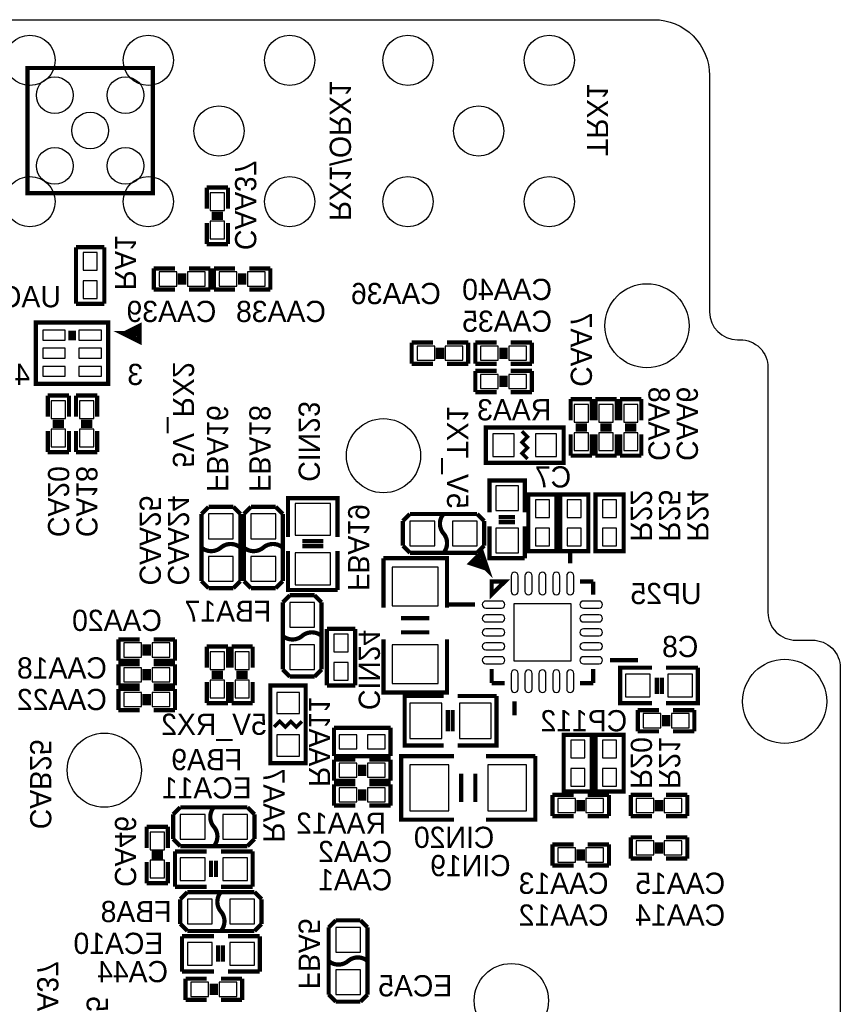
# Model space of a CAD drawing. Extents: x -70 to 514, y -134 to 276.
# Tile 9 of 18: x 40 to 69, y 47 to 83. Entities that reach past the tile are written whole.
import ezdxf
from ezdxf.enums import TextEntityAlignment as Align

# ---------------------------------------------------------------- set-up
doc = ezdxf.new("R2010")
doc.units = 0
for name, color, linetype in [('BOARD_GEOMETRY_OUTLINE', 3, 'CONTINUOUS'), ('BOARD_GEOMETRY_SILKSCREEN_B', 1, 'CONTINUOUS'), ('PACKAGE_GEOMETRY_SILKSCREEN_B', 4, 'CONTINUOUS'), ('PIN_B', 5, 'CONTINUOUS'), ('REF_DES_SILKSCREEN_B', 6, 'CONTINUOUS')]:
    doc.layers.add(name, color=color, linetype=linetype)

msp = doc.modelspace()

# ---------------------------------------------------------------- linework, layer by layer
at = {"layer": 'BOARD_GEOMETRY_OUTLINE'}
for points in [[(3.299968, 74.295), (3.299968, 80.598772, -0.414214), (5.299964, 82.598768), (62.29985, 82.598768, -0.414214), (64.299846, 80.598772), (64.299846, 72.098662)], [(64.299846, 72.098662, 0.414195), (65.299844, 71.098664)], [(65.299844, 71.098664), (65.39992, 71.098664, -0.414214), (66.399918, 70.098666), (66.399918, 61.298836)], [(66.399918, 61.298836, 0.414242), (67.399916, 60.298838)], [(67.399916, 60.298838), (67.999864, 60.298838, -0.414214), (68.999862, 59.29884), (68.999862, 6.098794)]]:
    msp.add_lwpolyline(points, format="xyb", dxfattribs=at)
at = {"layer": 'PACKAGE_GEOMETRY_SILKSCREEN_B'}
for points, const_width in [([(44.286932, 76.363068), (39.787068, 76.363068), (39.787068, 80.862932), (44.286932, 80.862932), (44.286932, 76.363068)], 0.1524), ([(46.228, 76.566776), (46.228, 75.804776)], 0.1524), ([(46.99, 76.566776), (46.228, 76.566776)], 0.1524), ([(46.99, 75.804776), (46.99, 76.566776)], 0.1524), ([(46.4058, 75.626976), (46.8122, 75.626976)], 0.1524), ([(46.4058, 75.474576), (46.8122, 75.474576)], 0.1524), ([(46.228, 75.296776), (46.228, 74.534776)], 0.1524), ([(46.99, 74.534776), (46.99, 75.296776)], 0.1524), ([(41.529, 74.422), (42.545, 74.422)], 0.1524), ([(41.529, 72.39), (41.529, 74.422)], 0.1524), ([(42.545, 74.422), (42.545, 72.39)], 0.1524), ([(46.228, 74.534776), (46.99, 74.534776)], 0.1524), ([(44.323, 73.66), (44.323, 72.898)], 0.1524), ([(45.085, 73.66), (44.323, 73.66)], 0.1524), ([(46.355, 73.66), (45.593, 73.66)], 0.1524), ([(46.355, 72.898), (46.355, 73.66)], 0.1524), ([(46.482, 73.66), (46.482, 72.898)], 0.1524), ([(47.244, 73.66), (46.482, 73.66)], 0.1524), ([(48.514, 73.66), (47.752, 73.66)], 0.1524), ([(48.514, 72.898), (48.514, 73.66)], 0.1524), ([(45.2628, 73.0758), (45.2628, 73.4822)], 0.1524), ([(45.4152, 73.0758), (45.4152, 73.4822)], 0.1524), ([(47.4218, 73.4822), (47.4218, 73.0758)], 0.1524), ([(47.5742, 73.4822), (47.5742, 73.0758)], 0.1524), ([(44.323, 72.898), (45.085, 72.898)], 0.1524), ([(45.593, 72.898), (46.355, 72.898)], 0.1524), ([(46.482, 72.898), (47.244, 72.898)], 0.1524), ([(47.752, 72.898), (48.514, 72.898)], 0.1524), ([(42.545, 72.39), (41.529, 72.39)], 0.1524), ([(40.087042, 71.712074), (40.087042, 69.511926), (42.686986, 69.511926), (42.686986, 71.712074), (40.087042, 71.712074)], 0.1524), ([(43.286934, 71.312024), (43.78706, 71.56196), (43.78706, 71.062088), (43.286934, 71.312024), (43.686984, 71.312024)], 0.199898), ([(41.32707, 71.351902), (41.32707, 71.152004), (41.446958, 71.152004), (41.446958, 71.351902), (41.32707, 71.351902)], 0.1524), ([(53.594, 70.993), (53.594, 70.231)], 0.1524), ([(54.356, 70.993), (53.594, 70.993)], 0.1524), ([(54.5338, 70.4088), (54.5338, 70.8152)], 0.1524), ([(54.6862, 70.4088), (54.6862, 70.8152)], 0.1524), ([(55.626, 70.993), (54.864, 70.993)], 0.1524), ([(55.626, 70.231), (55.626, 70.993)], 0.1524), ([(55.88, 70.993), (55.88, 70.231)], 0.1524), ([(56.642, 70.993), (55.88, 70.993)], 0.1524), ([(56.8198, 70.8152), (56.8198, 70.4088)], 0.1524), ([(56.9722, 70.8152), (56.9722, 70.4088)], 0.1524), ([(57.912, 70.993), (57.15, 70.993)], 0.1524), ([(57.912, 70.231), (57.912, 70.993)], 0.1524), ([(53.594, 70.231), (54.356, 70.231)], 0.1524), ([(54.864, 70.231), (55.626, 70.231)], 0.1524), ([(55.88, 70.231), (56.642, 70.231)], 0.1524), ([(57.15, 70.231), (57.912, 70.231)], 0.1524), ([(55.88, 69.977), (55.88, 69.215)], 0.1524), ([(56.642, 69.977), (55.88, 69.977)], 0.1524), ([(56.8198, 69.7992), (56.8198, 69.3928)], 0.1524), ([(56.9722, 69.7992), (56.9722, 69.3928)], 0.1524), ([(57.912, 69.977), (57.15, 69.977)], 0.1524), ([(57.912, 69.215), (57.912, 69.977)], 0.1524), ([(40.513, 69.088), (40.513, 68.326)], 0.1524), ([(41.275, 69.088), (40.513, 69.088)], 0.1524), ([(41.275, 68.326), (41.275, 69.088)], 0.1524), ([(41.529, 69.088), (41.529, 68.326)], 0.1524), ([(42.291, 69.088), (41.529, 69.088)], 0.1524), ([(42.291, 68.326), (42.291, 69.088)], 0.1524), ([(55.88, 69.215), (56.642, 69.215)], 0.1524), ([(57.15, 69.215), (57.912, 69.215)], 0.1524), ([(59.309, 68.961), (59.309, 68.199)], 0.1524), ([(60.071, 68.961), (59.309, 68.961)], 0.1524), ([(60.071, 68.199), (60.071, 68.961)], 0.1524), ([(60.96, 68.961), (60.198, 68.961)], 0.1524), ([(60.198, 68.961), (60.198, 68.199)], 0.1524), ([(60.96, 68.199), (60.96, 68.961)], 0.1524), ([(61.849, 68.961), (61.087, 68.961)], 0.1524), ([(61.087, 68.961), (61.087, 68.199)], 0.1524), ([(61.849, 68.199), (61.849, 68.961)], 0.1524), ([(40.6908, 68.1482), (41.0972, 68.1482)], 0.1524), ([(40.6908, 67.9958), (41.0972, 67.9958)], 0.1524), ([(41.7068, 68.1482), (42.1132, 68.1482)], 0.1524), ([(41.7068, 67.9958), (42.1132, 67.9958)], 0.1524), ([(56.261, 66.675), (59.055, 66.675), (59.055, 67.945), (56.261, 67.945), (56.261, 66.675)], 0.1524), ([(59.8932, 68.0212), (59.4868, 68.0212)], 0.1524), ([(59.8932, 67.8688), (59.4868, 67.8688)], 0.1524), ([(60.7822, 68.0212), (60.3758, 68.0212)], 0.1524), ([(60.7822, 67.8688), (60.3758, 67.8688)], 0.1524), ([(61.6712, 68.0212), (61.2648, 68.0212)], 0.1524), ([(61.6712, 67.8688), (61.2648, 67.8688)], 0.1524), ([(40.513, 67.818), (40.513, 67.056)], 0.1524), ([(41.275, 67.056), (41.275, 67.818)], 0.1524), ([(41.529, 67.818), (41.529, 67.056)], 0.1524), ([(42.291, 67.056), (42.291, 67.818)], 0.1524), ([(57.557924, 67.810126), (57.758076, 67.609974), (57.557924, 67.410076), (57.758076, 67.209924), (57.557924, 67.010026), (57.758076, 66.809874)], 0.127), ([(59.309, 67.691), (59.309, 66.929)], 0.1524), ([(60.071, 66.929), (60.071, 67.691)], 0.1524), ([(60.198, 67.691), (60.198, 66.929)], 0.1524), ([(60.96, 66.929), (60.96, 67.691)], 0.1524), ([(61.087, 67.691), (61.087, 66.929)], 0.1524), ([(61.849, 66.929), (61.849, 67.691)], 0.1524), ([(40.513, 67.056), (41.275, 67.056)], 0.1524), ([(41.529, 67.056), (42.291, 67.056)], 0.1524), ([(59.309, 66.929), (60.071, 66.929)], 0.1524), ([(60.198, 66.929), (60.96, 66.929)], 0.1524), ([(61.087, 66.929), (61.849, 66.929)], 0.1524), ([(57.658, 64.897), (57.658, 66.04), (56.388, 66.04), (56.388, 64.897)], 0.1524), ([(50.927, 64.008), (50.927, 65.405), (49.149, 65.405), (49.149, 64.008)], 0.1524), ([(58.801, 63.5), (58.801, 65.532), (57.785, 65.532), (57.785, 63.5), (58.801, 63.5)], 0.1524), ([(59.944, 63.5), (59.944, 65.532), (58.928, 65.532), (58.928, 63.5), (59.944, 63.5)], 0.1524), ([(61.214, 63.5), (61.214, 65.532), (60.198, 65.532), (60.198, 63.5), (61.214, 63.5)], 0.1524), ([(46.0375, 64.8335), (46.2915, 65.0875)], 0.1524), ([(46.2915, 65.0875), (47.1805, 65.0875)], 0.1524), ([(47.1805, 65.0875), (47.4345, 64.8335)], 0.1524), ([(47.5615, 64.8335), (47.8155, 65.0875)], 0.1524), ([(47.8155, 65.0875), (48.7045, 65.0875)], 0.1524), ([(48.7045, 65.0875), (48.9585, 64.8335)], 0.1524), ([(46.0375, 62.4205), (46.0375, 64.8335)], 0.1524), ([(47.4345, 64.8335), (47.4345, 62.4205)], 0.1524), ([(47.5615, 62.4205), (47.5615, 64.8335)], 0.1524), ([(48.9585, 64.8335), (48.9585, 62.4205)], 0.1524), ([(53.2765, 64.5795), (53.5305, 64.8335)], 0.1524), ([(53.5305, 64.8335), (55.9435, 64.8335)], 0.1524), ([(55.9435, 64.8335), (56.1975, 64.5795)], 0.1524), ([(57.3024, 64.7192), (56.7182, 64.7192)], 0.1524), ([(53.2765, 63.6905), (53.2765, 64.5795)], 0.1524), ([(56.1975, 64.5795), (56.1975, 63.6905)], 0.1524), ([(56.388, 64.389), (56.388, 63.246), (57.658, 63.246)], 0.1524), ([(57.3024, 64.5414), (56.7182, 64.5414)], 0.1524), ([(57.658, 63.246), (57.658, 64.389)], 0.1524), ([(50.419, 63.8556), (49.657, 63.8556)], 0.1524), ([(50.419, 63.6778), (49.657, 63.6778)], 0.1524), ([(53.5305, 63.4365), (53.2765, 63.6905)], 0.1524), ([(56.1975, 63.6905), (55.9435, 63.4365)], 0.1524), ([(49.149, 63.5), (49.149, 62.103), (50.927, 62.103)], 0.1524), ([(50.927, 62.103), (50.927, 63.5)], 0.1524), ([(55.9435, 63.4365), (53.5305, 63.4365)], 0.1524), ([(56.282082, 62.893194), (55.751984, 63.069978), (56.105298, 63.423546), (56.282082, 62.893194), (55.99938, 63.17615)], 0.199898), ([(59.292998, 63.55842), (59.292998, 63.058548)], 0.1524), ([(52.578, 63.246), (52.578, 61.468)], 0.1524), ([(54.864, 61.468), (54.864, 63.246), (52.578, 63.246)], 0.1524), ([(46.2915, 62.1665), (46.0375, 62.4205)], 0.1524), ([(47.4345, 62.4205), (47.1805, 62.1665)], 0.1524), ([(47.8155, 62.1665), (47.5615, 62.4205)], 0.1524), ([(48.9585, 62.4205), (48.7045, 62.1665)], 0.1524), ([(56.46801, 62.40399), (56.46801, 61.938916), (56.939434, 62.40399), (56.46801, 62.40399)], 0.1524), ([(60.11799, 62.40399), (59.64428, 62.40399)], 0.1524), ([(60.11799, 62.40399), (60.11799, 61.938916)], 0.1524), ([(47.1805, 62.1665), (46.2915, 62.1665)], 0.1524), ([(48.7045, 62.1665), (47.8155, 62.1665)], 0.1524), ([(48.9585, 61.6585), (49.2125, 61.9125)], 0.1524), ([(49.2125, 61.9125), (50.1015, 61.9125)], 0.1524), ([(50.1015, 61.9125), (50.3555, 61.6585)], 0.1524), ([(48.9585, 59.2455), (48.9585, 61.6585)], 0.1524), ([(50.3555, 61.6585), (50.3555, 59.2455)], 0.1524), ([(54.863492, 61.578998), (55.86349, 61.578998)], 0.1524), ([(53.213, 61.087), (54.229, 61.087)], 0.1524), ([(50.546, 58.674), (50.546, 60.706)], 0.1524), ([(50.546, 60.706), (51.562, 60.706)], 0.1524), ([(51.562, 60.706), (51.562, 58.674)], 0.1524), ([(53.213, 60.579), (54.229, 60.579)], 0.1524), ([(43.053, 60.325), (43.053, 59.563)], 0.1524), ([(43.815, 60.325), (43.053, 60.325)], 0.1524), ([(43.9928, 60.1472), (43.9928, 59.7408)], 0.1524), ([(44.1452, 60.1472), (44.1452, 59.7408)], 0.1524), ([(45.085, 60.325), (44.323, 60.325)], 0.1524), ([(45.085, 59.563), (45.085, 60.325)], 0.1524), ([(52.578, 60.325), (52.578, 58.42), (54.864, 58.42), (54.864, 60.325)], 0.1524), ([(46.228, 60.071), (46.228, 59.309)], 0.1524), ([(46.99, 60.071), (46.228, 60.071)], 0.1524), ([(46.99, 59.309), (46.99, 60.071)], 0.1524), ([(47.879, 60.071), (47.117, 60.071)], 0.1524), ([(47.117, 60.071), (47.117, 59.309)], 0.1524), ([(47.879, 59.309), (47.879, 60.071)], 0.1524), ([(43.053, 59.563), (43.815, 59.563)], 0.1524), ([(43.815254, 59.436), (43.053, 59.436)], 0.1524), ([(43.053, 59.436), (43.053254, 58.674)], 0.1524), ([(44.323, 59.563), (45.085, 59.563)], 0.1524), ([(45.085, 59.436), (44.323254, 59.436)], 0.1524), ([(45.085254, 58.674), (45.085, 59.436)], 0.1524), ([(60.72251, 59.579002), (61.722508, 59.579002)], 0.1524), ([(43.993054, 59.2582), (43.9928, 58.8518)], 0.1524), ([(44.145454, 59.2582), (44.145454, 58.8518)], 0.1524), ([(46.4058, 59.1312), (46.8122, 59.1312)], 0.1524), ([(47.2948, 59.1312), (47.7012, 59.1312)], 0.1524), ([(49.2125, 58.9915), (48.9585, 59.2455)], 0.1524), ([(50.3555, 59.2455), (50.1015, 58.9915)], 0.1524), ([(56.46801, 58.75401), (56.46801, 59.259724)], 0.1524), ([(60.11799, 58.75401), (60.11799, 59.259724)], 0.1524), ([(62.23, 59.309), (61.087, 59.309), (61.087, 58.039), (62.23, 58.039)], 0.1524), ([(63.881, 59.309), (62.738, 59.309)], 0.1524), ([(62.738, 58.039), (63.881, 58.039), (63.881, 59.309)], 0.1524), ([(43.053254, 58.674), (43.815, 58.674)], 0.1524), ([(44.323254, 58.674), (45.085254, 58.674)], 0.1524), ([(46.228, 58.801), (46.228, 58.039)], 0.1524), ([(46.4058, 58.9788), (46.8122, 58.9788)], 0.1524), ([(46.99, 58.039), (46.99, 58.801)], 0.1524), ([(47.117, 58.801), (47.117, 58.039)], 0.1524), ([(47.2948, 58.9788), (47.7012, 58.9788)], 0.1524), ([(47.879, 58.039), (47.879, 58.801)], 0.1524), ([(48.514, 58.674), (48.514, 55.88), (49.784, 55.88), (49.784, 58.674), (48.514, 58.674)], 0.1524), ([(50.1015, 58.9915), (49.2125, 58.9915)], 0.1524), ([(51.562, 58.674), (50.546, 58.674)], 0.1524), ([(56.46801, 58.75401), (56.939434, 58.75401)], 0.1524), ([(60.11799, 58.75401), (59.64428, 58.75401)], 0.1524), ([(62.4078, 58.9534), (62.4078, 58.3692)], 0.1524), ([(62.5856, 58.9534), (62.5856, 58.3692)], 0.1524), ([(43.053254, 58.547), (43.053, 57.785)], 0.1524), ([(43.815, 58.547), (43.053254, 58.547)], 0.1524), ([(43.9928, 58.3692), (43.993054, 57.9628)], 0.1524), ([(44.1452, 58.3692), (44.145454, 57.9628)], 0.1524), ([(45.085254, 58.547), (44.323, 58.547)], 0.1524), ([(45.085, 57.785), (45.085254, 58.547)], 0.1524), ([(46.228, 58.039), (46.99, 58.039)], 0.1524), ([(47.117, 58.039), (47.879, 58.039)], 0.1524), ([(54.737, 58.293), (53.34, 58.293), (53.34, 56.515), (54.737, 56.515)], 0.1524), ([(56.642, 58.293), (55.245, 58.293)], 0.1524), ([(55.245, 56.515), (56.642, 56.515), (56.642, 58.293)], 0.1524), ([(57.293002, 58.099452), (57.293002, 57.59958)], 0.1524), ([(43.053, 57.785), (43.815254, 57.785)], 0.1524), ([(44.323254, 57.785), (45.085, 57.785)], 0.1524), ([(54.8894, 57.785), (54.8894, 57.023)], 0.1524), ([(55.0672, 57.785), (55.0672, 57.023)], 0.1524), ([(62.484, 57.785), (61.722, 57.785)], 0.1524), ([(61.722, 57.785), (61.722, 57.023)], 0.1524), ([(62.6618, 57.6072), (62.6618, 57.2008)], 0.1524), ([(62.8142, 57.6072), (62.8142, 57.2008)], 0.1524), ([(63.754, 57.785), (62.992, 57.785)], 0.1524), ([(63.754, 57.023), (63.754, 57.785)], 0.1524), ([(49.649126, 57.377076), (49.448974, 57.176924), (49.249076, 57.377076), (49.048924, 57.176924), (48.849026, 57.377076), (48.648874, 57.176924)], 0.127), ([(50.8, 57.15), (52.832, 57.15)], 0.1524), ([(50.8, 56.134), (50.8, 57.15)], 0.1524), ([(52.832, 57.15), (52.832, 56.134)], 0.1524), ([(61.722, 57.023), (62.484, 57.023)], 0.1524), ([(62.992, 57.023), (63.754, 57.023)], 0.1524), ([(59.055, 56.896), (59.055, 54.864), (60.071, 54.864), (60.071, 56.896), (59.055, 56.896)], 0.1524), ([(61.214, 54.864), (61.214, 56.896), (60.198, 56.896), (60.198, 54.864), (61.214, 54.864)], 0.1524), ([(52.832, 56.134), (50.8, 56.134)], 0.1524), ([(51.562, 56.007), (50.8, 56.007)], 0.1524), ([(50.8, 56.007), (50.8, 55.245)], 0.1524), ([(52.832, 56.007), (52.07, 56.007)], 0.1524), ([(52.832, 55.245), (52.832, 56.007)], 0.1524), ([(55.118, 56.134), (53.213, 56.134), (53.213, 53.848), (55.118, 53.848)], 0.1524), ([(58.039, 56.134), (56.261, 56.134)], 0.1524), ([(56.261, 53.848), (58.039, 53.848), (58.039, 56.134)], 0.1524), ([(51.7398, 55.8292), (51.7398, 55.4228)], 0.1524), ([(51.8922, 55.8292), (51.8922, 55.4228)], 0.1524), ([(55.372, 55.499), (55.372, 54.483)], 0.1524), ([(55.88, 55.499), (55.88, 54.483)], 0.1524), ([(50.8, 55.245), (51.562, 55.245)], 0.1524), ([(52.07, 55.245), (52.832, 55.245)], 0.1524), ([(51.562, 55.118), (50.8, 55.118)], 0.1524), ([(50.8, 55.118), (50.8, 54.356)], 0.1524), ([(51.7398, 54.9402), (51.7398, 54.5338)], 0.1524), ([(51.8922, 54.9402), (51.8922, 54.5338)], 0.1524), ([(52.832, 55.118), (52.07, 55.118)], 0.1524), ([(52.832, 54.356), (52.832, 55.118)], 0.1524), ([(59.414156, 54.737), (58.652156, 54.737)], 0.1524), ([(58.652156, 54.737), (58.652156, 53.975)], 0.1524), ([(59.591956, 54.1528), (59.591956, 54.5592)], 0.1524), ([(59.744356, 54.1528), (59.744356, 54.5592)], 0.1524), ([(60.684156, 54.737), (59.922156, 54.737)], 0.1524), ([(60.684156, 53.975), (60.684156, 54.737)], 0.1524), ([(61.468, 54.737), (61.468, 53.975)], 0.1524), ([(62.23, 54.737), (61.468, 54.737)], 0.1524), ([(62.4078, 54.5592), (62.4078, 54.1528)], 0.1524), ([(62.5602, 54.5592), (62.5602, 54.1528)], 0.1524), ([(63.5, 54.737), (62.738, 54.737)], 0.1524), ([(63.5, 53.975), (63.5, 54.737)], 0.1524), ([(45.0215, 54.0385), (45.2755, 54.2925)], 0.1524), ([(45.2755, 54.2925), (47.6885, 54.2925)], 0.1524), ([(47.6885, 54.2925), (47.9425, 54.0385)], 0.1524), ([(50.8, 54.356), (51.562, 54.356)], 0.1524), ([(52.07, 54.356), (52.832, 54.356)], 0.1524), ([(45.0215, 53.1495), (45.0215, 54.0385)], 0.1524), ([(47.9425, 54.0385), (47.9425, 53.1495)], 0.1524), ([(58.652156, 53.975), (59.414156, 53.975)], 0.1524), ([(59.922156, 53.975), (60.684156, 53.975)], 0.1524), ([(61.468, 53.975), (62.23, 53.975)], 0.1524), ([(62.738, 53.975), (63.5, 53.975)], 0.1524), ([(44.831, 53.594), (44.069, 53.594)], 0.1524), ([(44.069, 53.594), (44.069, 52.832)], 0.1524), ([(44.831, 52.832), (44.831, 53.594)], 0.1524), ([(45.2755, 52.8955), (45.0215, 53.1495)], 0.1524), ([(47.9425, 53.1495), (47.6885, 52.8955)], 0.1524), ([(62.23, 53.213), (61.468, 53.213)], 0.1524), ([(61.468, 53.213), (61.468, 52.451)], 0.1524), ([(62.4078, 53.0352), (62.4078, 52.6288)], 0.1524), ([(62.5602, 53.0352), (62.5602, 52.6288)], 0.1524), ([(63.5, 53.213), (62.738, 53.213)], 0.1524), ([(63.5, 52.451), (63.5, 53.213)], 0.1524), ([(44.6532, 52.6542), (44.2468, 52.6542)], 0.1524), ([(45.085, 52.705), (46.228, 52.705)], 0.1524), ([(45.085, 51.435), (45.085, 52.705)], 0.1524), ([(47.6885, 52.8955), (45.2755, 52.8955)], 0.1524), ([(47.879, 52.705), (46.736, 52.705)], 0.1524), ([(47.879, 51.435), (47.879, 52.705)], 0.1524), ([(59.414156, 52.959), (58.652156, 52.959)], 0.1524), ([(58.652156, 52.959), (58.652156, 52.197)], 0.1524), ([(59.591956, 52.3748), (59.591956, 52.7812)], 0.1524), ([(59.744356, 52.3748), (59.744356, 52.7812)], 0.1524), ([(60.684156, 52.959), (59.922156, 52.959)], 0.1524), ([(60.684156, 52.197), (60.684156, 52.959)], 0.1524), ([(44.069, 52.324), (44.069, 51.562)], 0.1524), ([(44.6532, 52.5018), (44.2468, 52.5018)], 0.1524), ([(44.831, 51.562), (44.831, 52.324)], 0.1524), ([(46.3804, 51.7906), (46.3804, 52.3748)], 0.1524), ([(46.5582, 51.7906), (46.5582, 52.3748)], 0.1524), ([(61.468, 52.451), (62.23, 52.451)], 0.1524), ([(62.738, 52.451), (63.5, 52.451)], 0.1524), ([(58.652156, 52.197), (59.414156, 52.197)], 0.1524), ([(59.922156, 52.197), (60.684156, 52.197)], 0.1524), ([(44.069, 51.562), (44.831, 51.562)], 0.1524), ([(46.228, 51.435), (45.085, 51.435)], 0.1524), ([(45.2755, 50.9905), (45.5295, 51.2445)], 0.1524), ([(45.5295, 51.2445), (47.9425, 51.2445)], 0.1524), ([(46.736, 51.435), (47.879, 51.435)], 0.1524), ([(47.9425, 51.2445), (48.1965, 50.9905)], 0.1524), ([(45.2755, 50.1015), (45.2755, 50.9905)], 0.1524), ([(48.1965, 50.9905), (48.1965, 50.1015)], 0.1524), ([(50.6095, 49.9745), (50.8635, 50.2285)], 0.1524), ([(50.8635, 50.2285), (51.7525, 50.2285)], 0.1524), ([(51.7525, 50.2285), (52.0065, 49.9745)], 0.1524), ([(45.5295, 49.8475), (45.2755, 50.1015)], 0.1524), ([(47.9425, 49.8475), (45.5295, 49.8475)], 0.1524), ([(48.1965, 50.1015), (47.9425, 49.8475)], 0.1524), ([(50.6095, 47.5615), (50.6095, 49.9745)], 0.1524), ([(52.0065, 49.9745), (52.0065, 47.5615)], 0.1524), ([(45.339, 49.657), (46.482, 49.657)], 0.1524), ([(45.339, 48.387), (45.339, 49.657)], 0.1524), ([(48.133, 49.657), (46.99, 49.657)], 0.1524), ([(48.133, 48.387), (48.133, 49.657)], 0.1524), ([(46.6344, 48.7426), (46.6344, 49.3268)], 0.1524), ([(46.8122, 48.7426), (46.8122, 49.3268)], 0.1524), ([(46.482, 48.387), (45.339, 48.387)], 0.1524), ([(46.228, 48.133), (45.466, 48.133)], 0.1524), ([(45.466, 48.133), (45.466, 47.371)], 0.1524), ([(47.498, 48.133), (46.736, 48.133)], 0.1524), ([(46.99, 48.387), (48.133, 48.387)], 0.1524), ([(47.498, 47.371), (47.498, 48.133)], 0.1524), ([(46.4058, 47.5488), (46.4058, 47.9552)], 0.1524), ([(46.5582, 47.5488), (46.5582, 47.9552)], 0.1524), ([(45.466, 47.371), (46.228, 47.371)], 0.1524), ([(46.736, 47.371), (47.498, 47.371)], 0.1524), ([(50.8635, 47.3075), (50.6095, 47.5615)], 0.1524), ([(52.0065, 47.5615), (51.7525, 47.3075)], 0.1524), ([(51.7525, 47.3075), (50.8635, 47.3075)], 0.1524)]:
    msp.add_lwpolyline(points, dxfattribs=dict(at, const_width=const_width))
at = {"layer": 'PACKAGE_GEOMETRY_SILKSCREEN_B', "const_width": 0.1524}
for points in [[(54.737, 64.135254), (54.737, 64.135, -0.366409), (54.737, 64.833754)], [(54.737, 63.4365, 0.366409), (54.737, 64.135254)], [(46.0375, 63.627, 0.366409), (46.736254, 63.627)], [(46.736254, 63.627), (46.736, 63.627, -0.366409), (47.434754, 63.627)], [(47.5615, 63.627, 0.366409), (48.260254, 63.627)], [(48.260254, 63.627), (48.26, 63.627, -0.366409), (48.958754, 63.627)], [(49.656746, 60.452), (49.657, 60.452, -0.366409), (48.958246, 60.452)], [(50.3555, 60.452, 0.366409), (49.656746, 60.452)], [(46.482, 53.594254), (46.482, 53.594, -0.366409), (46.482, 54.292754)], [(46.482, 52.8955, 0.366409), (46.482, 53.594254)], [(46.736, 50.546254), (46.736, 50.546, -0.366409), (46.736, 51.244754)], [(46.736, 49.8475, 0.366409), (46.736, 50.546254)], [(51.307746, 48.768), (51.308, 48.768, -0.366409), (50.609246, 48.768)], [(52.0065, 48.768, 0.366409), (51.307746, 48.768)]]:
    msp.add_lwpolyline(points, format="xyb", dxfattribs=at)
at = {"layer": 'PIN_B'}
for points in [[(46.863, 76.376276), (46.355, 76.376276), (46.355, 75.741276), (46.863, 75.741276)], [(46.863, 75.360276), (46.355, 75.360276), (46.355, 74.725276), (46.863, 74.725276)], [(41.783, 73.5965), (42.291, 73.5965), (42.291, 74.2315), (41.783, 74.2315)], [(44.5135, 73.533), (44.5135, 73.025), (45.1485, 73.025), (45.1485, 73.533)], [(45.5295, 73.533), (45.5295, 73.025), (46.1645, 73.025), (46.1645, 73.533)], [(47.3075, 73.025), (47.3075, 73.533), (46.6725, 73.533), (46.6725, 73.025)], [(48.3235, 73.025), (48.3235, 73.533), (47.6885, 73.533), (47.6885, 73.025)], [(41.783, 72.5805), (42.291, 72.5805), (42.291, 73.2155), (41.783, 73.2155)], [(41.143428, 71.439786), (40.330628, 71.439786), (40.330628, 71.084186), (41.143428, 71.084186)], [(42.4434, 71.439786), (41.6306, 71.439786), (41.6306, 71.084186), (42.4434, 71.084186)], [(41.143428, 70.7898), (40.330628, 70.7898), (40.330628, 70.4342), (41.143428, 70.4342)], [(42.4434, 70.7898), (41.6306, 70.7898), (41.6306, 70.4342), (42.4434, 70.4342)], [(53.7845, 70.866), (53.7845, 70.358), (54.4195, 70.358), (54.4195, 70.866)], [(54.8005, 70.866), (54.8005, 70.358), (55.4355, 70.358), (55.4355, 70.866)], [(56.7055, 70.358), (56.7055, 70.866), (56.0705, 70.866), (56.0705, 70.358)], [(57.7215, 70.358), (57.7215, 70.866), (57.0865, 70.866), (57.0865, 70.358)], [(41.143428, 70.139814), (40.330628, 70.139814), (40.330628, 69.784214), (41.143428, 69.784214)], [(42.4434, 70.139814), (41.6306, 70.139814), (41.6306, 69.784214), (42.4434, 69.784214)], [(56.7055, 69.342), (56.7055, 69.85), (56.0705, 69.85), (56.0705, 69.342)], [(57.7215, 69.342), (57.7215, 69.85), (57.0865, 69.85), (57.0865, 69.342)], [(41.148, 68.8975), (40.64, 68.8975), (40.64, 68.2625), (41.148, 68.2625)], [(42.164, 68.8975), (41.656, 68.8975), (41.656, 68.2625), (42.164, 68.2625)], [(59.436, 68.1355), (59.944, 68.1355), (59.944, 68.7705), (59.436, 68.7705)], [(60.325, 68.1355), (60.833, 68.1355), (60.833, 68.7705), (60.325, 68.7705)], [(61.214, 68.1355), (61.722, 68.1355), (61.722, 68.7705), (61.214, 68.7705)], [(41.148, 67.8815), (40.64, 67.8815), (40.64, 67.2465), (41.148, 67.2465)], [(42.164, 67.8815), (41.656, 67.8815), (41.656, 67.2465), (42.164, 67.2465)], [(56.515, 67.7164), (56.515, 66.9036), (57.277, 66.9036), (57.277, 67.7164)], [(58.039, 67.7164), (58.039, 66.9036), (58.801, 66.9036), (58.801, 67.7164)], [(59.436, 67.1195), (59.944, 67.1195), (59.944, 67.7545), (59.436, 67.7545)], [(60.325, 67.1195), (60.833, 67.1195), (60.833, 67.7545), (60.325, 67.7545)], [(61.214, 67.1195), (61.722, 67.1195), (61.722, 67.7545), (61.214, 67.7545)], [(56.6166, 64.9605), (57.4294, 64.9605), (57.4294, 65.8495), (56.6166, 65.8495)], [(49.403, 64.0715), (50.673, 64.0715), (50.673, 65.2145), (49.403, 65.2145)], [(58.039, 64.7065), (58.547, 64.7065), (58.547, 65.3415), (58.039, 65.3415)], [(59.182, 64.7065), (59.69, 64.7065), (59.69, 65.3415), (59.182, 65.3415)], [(60.452, 64.7065), (60.96, 64.7065), (60.96, 65.3415), (60.452, 65.3415)], [(46.2915, 63.9445), (47.1805, 63.9445), (47.1805, 64.8335), (46.2915, 64.8335)], [(47.8155, 63.9445), (48.7045, 63.9445), (48.7045, 64.8335), (47.8155, 64.8335)], [(54.4195, 63.6905), (54.4195, 64.5795), (53.5305, 64.5795), (53.5305, 63.6905)], [(55.9435, 63.6905), (55.9435, 64.5795), (55.0545, 64.5795), (55.0545, 63.6905)], [(56.6166, 63.4365), (57.4294, 63.4365), (57.4294, 64.3255), (56.6166, 64.3255)], [(58.039, 63.6905), (58.547, 63.6905), (58.547, 64.3255), (58.039, 64.3255)], [(59.182, 63.6905), (59.69, 63.6905), (59.69, 64.3255), (59.182, 64.3255)], [(60.452, 63.6905), (60.96, 63.6905), (60.96, 64.3255), (60.452, 64.3255)], [(49.403, 62.2935), (50.673, 62.2935), (50.673, 63.4365), (49.403, 63.4365)], [(46.2915, 62.4205), (47.1805, 62.4205), (47.1805, 63.3095), (46.2915, 63.3095)], [(47.8155, 62.4205), (48.7045, 62.4205), (48.7045, 63.3095), (47.8155, 63.3095)], [(54.5465, 62.9285), (52.8955, 62.9285), (52.8955, 61.5315), (54.5465, 61.5315)], [(50.1015, 61.6585), (49.2125, 61.6585), (49.2125, 60.7695), (50.1015, 60.7695)], [(57.2643, 61.6077), (57.2643, 59.5503), (59.3217, 59.5503), (59.3217, 61.6077)], [(51.308, 60.5155), (50.8, 60.5155), (50.8, 59.8805), (51.308, 59.8805)], [(43.8785, 59.69), (43.8785, 60.198), (43.2435, 60.198), (43.2435, 59.69)], [(44.8945, 59.69), (44.8945, 60.198), (44.2595, 60.198), (44.2595, 59.69)], [(46.863, 59.8805), (46.355, 59.8805), (46.355, 59.2455), (46.863, 59.2455)], [(47.752, 59.8805), (47.244, 59.8805), (47.244, 59.2455), (47.752, 59.2455)], [(50.1015, 60.1345), (49.2125, 60.1345), (49.2125, 59.2455), (50.1015, 59.2455)], [(54.5465, 60.1345), (52.8955, 60.1345), (52.8955, 58.7375), (54.5465, 58.7375)], [(51.308, 59.4995), (50.8, 59.4995), (50.8, 58.8645), (51.308, 58.8645)], [(43.8785, 58.801), (43.8785, 59.309), (43.2435, 59.309), (43.2435, 58.801)], [(44.8945, 58.801), (44.8945, 59.309), (44.2595, 59.309), (44.2595, 58.801)], [(46.863, 58.8645), (46.355, 58.8645), (46.355, 58.2295), (46.863, 58.2295)], [(47.752, 58.8645), (47.244, 58.8645), (47.244, 58.2295), (47.752, 58.2295)], [(62.1665, 58.2676), (62.1665, 59.0804), (61.2775, 59.0804), (61.2775, 58.2676)], [(63.6905, 58.2676), (63.6905, 59.0804), (62.8015, 59.0804), (62.8015, 58.2676)], [(43.8785, 57.912), (43.8785, 58.42), (43.2435, 58.42), (43.2435, 57.912)], [(44.8945, 57.912), (44.8945, 58.42), (44.2595, 58.42), (44.2595, 57.912)], [(49.5554, 58.42), (48.7426, 58.42), (48.7426, 57.658), (49.5554, 57.658)], [(54.6735, 56.769), (54.6735, 58.039), (53.5305, 58.039), (53.5305, 56.769)], [(56.4515, 56.769), (56.4515, 58.039), (55.3085, 58.039), (55.3085, 56.769)], [(62.5475, 57.15), (62.5475, 57.658), (61.9125, 57.658), (61.9125, 57.15)], [(63.5635, 57.15), (63.5635, 57.658), (62.9285, 57.658), (62.9285, 57.15)], [(49.5554, 56.896), (48.7426, 56.896), (48.7426, 56.134), (49.5554, 56.134)], [(51.6255, 56.388), (51.6255, 56.896), (50.9905, 56.896), (50.9905, 56.388)], [(52.6415, 56.388), (52.6415, 56.896), (52.0065, 56.896), (52.0065, 56.388)], [(59.817, 56.7055), (59.309, 56.7055), (59.309, 56.0705), (59.817, 56.0705)], [(60.452, 56.0705), (60.96, 56.0705), (60.96, 56.7055), (60.452, 56.7055)], [(51.6255, 55.372), (51.6255, 55.88), (50.9905, 55.88), (50.9905, 55.372)], [(52.6415, 55.372), (52.6415, 55.88), (52.0065, 55.88), (52.0065, 55.372)], [(54.9275, 54.1655), (54.9275, 55.8165), (53.5305, 55.8165), (53.5305, 54.1655)], [(57.7215, 54.1655), (57.7215, 55.8165), (56.3245, 55.8165), (56.3245, 54.1655)], [(59.817, 55.6895), (59.309, 55.6895), (59.309, 55.0545), (59.817, 55.0545)], [(60.452, 55.0545), (60.96, 55.0545), (60.96, 55.6895), (60.452, 55.6895)], [(51.6255, 54.483), (51.6255, 54.991), (50.9905, 54.991), (50.9905, 54.483)], [(52.6415, 54.483), (52.6415, 54.991), (52.0065, 54.991), (52.0065, 54.483)], [(58.842656, 54.61), (58.842656, 54.102), (59.477656, 54.102), (59.477656, 54.61)], [(59.858656, 54.61), (59.858656, 54.102), (60.493656, 54.102), (60.493656, 54.61)], [(62.2935, 54.102), (62.2935, 54.61), (61.6585, 54.61), (61.6585, 54.102)], [(63.3095, 54.102), (63.3095, 54.61), (62.6745, 54.61), (62.6745, 54.102)], [(46.1645, 53.1495), (46.1645, 54.0385), (45.2755, 54.0385), (45.2755, 53.1495)], [(47.6885, 53.1495), (47.6885, 54.0385), (46.7995, 54.0385), (46.7995, 53.1495)], [(44.196, 52.7685), (44.704, 52.7685), (44.704, 53.4035), (44.196, 53.4035)], [(62.2935, 52.578), (62.2935, 53.086), (61.6585, 53.086), (61.6585, 52.578)], [(63.3095, 52.578), (63.3095, 53.086), (62.6745, 53.086), (62.6745, 52.578)], [(58.842656, 52.832), (58.842656, 52.324), (59.477656, 52.324), (59.477656, 52.832)], [(59.858656, 52.832), (59.858656, 52.324), (60.493656, 52.324), (60.493656, 52.832)], [(44.196, 51.7525), (44.704, 51.7525), (44.704, 52.3875), (44.196, 52.3875)], [(45.2755, 52.4764), (45.2755, 51.6636), (46.1645, 51.6636), (46.1645, 52.4764)], [(46.7995, 52.4764), (46.7995, 51.6636), (47.6885, 51.6636), (47.6885, 52.4764)], [(46.4185, 50.1015), (46.4185, 50.9905), (45.5295, 50.9905), (45.5295, 50.1015)], [(47.9425, 50.1015), (47.9425, 50.9905), (47.0535, 50.9905), (47.0535, 50.1015)], [(51.7525, 49.9745), (50.8635, 49.9745), (50.8635, 49.0855), (51.7525, 49.0855)], [(45.5295, 49.4284), (45.5295, 48.6156), (46.4185, 48.6156), (46.4185, 49.4284)], [(47.0535, 49.4284), (47.0535, 48.6156), (47.9425, 48.6156), (47.9425, 49.4284)], [(51.7525, 48.4505), (50.8635, 48.4505), (50.8635, 47.5615), (51.7525, 47.5615)], [(45.6565, 48.006), (45.6565, 47.498), (46.2915, 47.498), (46.2915, 48.006)], [(46.6725, 48.006), (46.6725, 47.498), (47.3075, 47.498), (47.3075, 48.006)]]:
    msp.add_lwpolyline(points, close=True, dxfattribs=at)
for points in [[(57.420002, 62.053978), (57.420002, 62.612778, 1), (57.166002, 62.612778), (57.166002, 62.053978, 1)], [(57.919874, 62.053978), (57.919874, 62.612778, 1), (57.665874, 62.612778), (57.665874, 62.053978, 1)], [(58.42, 62.053978), (58.42, 62.612778, 1), (58.166, 62.612778), (58.166, 62.053978, 1)], [(58.920126, 62.053978), (58.920126, 62.612778, 1), (58.666126, 62.612778), (58.666126, 62.053978, 1)], [(59.419998, 62.053978), (59.419998, 62.612778, 1), (59.165998, 62.612778), (59.165998, 62.053978, 1)], [(56.818022, 61.705998), (56.259222, 61.705998, 1), (56.259222, 61.451998), (56.818022, 61.451998, 1)], [(60.326778, 61.705998), (59.767978, 61.705998, 1), (59.767978, 61.451998), (60.326778, 61.451998, 1)], [(56.818022, 61.206126), (56.259222, 61.206126, 1), (56.259222, 60.952126), (56.818022, 60.952126, 1)], [(60.326778, 61.206126), (59.767978, 61.206126, 1), (59.767978, 60.952126), (60.326778, 60.952126, 1)], [(56.818022, 60.706), (56.259222, 60.706, 1), (56.259222, 60.452), (56.818022, 60.452, 1)], [(60.326778, 60.706), (59.767978, 60.706, 1), (59.767978, 60.452), (60.326778, 60.452, 1)], [(56.818022, 60.205874), (56.259222, 60.205874, 1), (56.259222, 59.951874), (56.818022, 59.951874, 1)], [(60.326778, 60.205874), (59.767978, 60.205874, 1), (59.767978, 59.951874), (60.326778, 59.951874, 1)], [(56.818022, 59.706002), (56.259222, 59.706002, 1), (56.259222, 59.452002), (56.818022, 59.452002, 1)], [(60.326778, 59.706002), (59.767978, 59.706002, 1), (59.767978, 59.452002), (60.326778, 59.452002, 1)], [(57.420002, 58.545222), (57.420002, 59.104022, 1), (57.166002, 59.104022), (57.166002, 58.545222, 1)], [(57.919874, 58.545222), (57.919874, 59.104022, 1), (57.665874, 59.104022), (57.665874, 58.545222, 1)], [(58.42, 58.545222), (58.42, 59.104022, 1), (58.166, 59.104022), (58.166, 58.545222, 1)], [(58.920126, 58.545222), (58.920126, 59.104022, 1), (58.666126, 59.104022), (58.666126, 58.545222, 1)], [(59.419998, 58.545222), (59.419998, 59.104022, 1), (59.165998, 59.104022), (59.165998, 58.545222, 1)]]:
    msp.add_lwpolyline(points, format="xyb", close=True, dxfattribs=at)
for centre, radius in [((39.873174, 81.138776), 0.9017), ((44.126658, 81.138776), 0.9017), ((49.206658, 81.138776), 0.9017), ((53.459888, 81.138776), 0.9017), ((58.539888, 81.138776), 0.9017), ((40.767, 79.883), 0.6604), ((43.307, 79.883), 0.6604), ((42.037, 78.613), 0.6604), ((46.666658, 78.598776), 0.9017), ((55.999888, 78.598776), 0.9017), ((40.767, 77.343), 0.6604), ((43.307, 77.343), 0.6604), ((39.873174, 76.058776), 0.9017), ((44.126658, 76.058776), 0.9017), ((49.206658, 76.058776), 0.9017), ((53.459888, 76.058776), 0.9017), ((58.539888, 76.058776), 0.9017), ((62.050168, 71.59879), 1.5113), ((52.578, 66.929), 1.3335), ((67.00012, 58.098944), 1.5113), ((42.545, 55.626), 1.3335), ((57.1754, 47.3456), 1.3335)]:
    msp.add_circle(centre, radius, dxfattribs=at)

# ---------------------------------------------------------------- texts
at = {"layer": 'BOARD_GEOMETRY_SILKSCREEN_B', "text_generation_flag": 2, "width": 1.000333}
for s, p in [('RX1/ORX1', (50.6476, 75.3618)), ('TRX1', (59.8932, 77.6986)), ('5V_RX2', (45.0088, 66.4972)), ('5V_TX1', (54.864, 65.024))]:
    msp.add_text(s, height=0.762, rotation=270, dxfattribs=at).set_placement(p)
msp.add_text('5V_RX2', height=0.762, dxfattribs=at).set_placement((48.387, 56.896))
at = {"layer": 'PACKAGE_GEOMETRY_SILKSCREEN_B', "text_generation_flag": 2, "width": 1.000333}
for s, p in [('4', (39.878, 69.469)), ('3', (43.942, 69.469))]:
    msp.add_text(s, height=0.762, dxfattribs=at).set_placement(p)
at = {"layer": 'REF_DES_SILKSCREEN_B', "text_generation_flag": 2, "width": 1.000333}
for s, p in [('CAA37', (47.244, 75.931776)), ('RA1', (42.926, 73.8632)), ('CAA7', (59.309, 70.739)), ('CAA8', (62.103, 68.072)), ('CAA6', (63.119, 68.072)), ('FBA16', (46.235112, 67.183)), ('FBA18', (47.759112, 67.183)), ('CIN23', (49.53, 67.437)), ('CA20', (40.520112, 65.278)), ('CA18', (41.536112, 65.278)), ('R22', (61.468, 64.77)), ('R25', (62.484, 64.77)), ('R24', (63.5, 64.77)), ('CAA25', (43.815, 63.881)), ('CAA24', (44.831, 63.881)), ('FBA19', (51.308, 63.627)), ('RAA11', (49.8983, 56.642)), ('CAB25', (39.878, 55.118)), ('R20', (61.468, 55.88)), ('R21', (62.484, 55.88)), ('RAA7', (48.26, 54.356)), ('CA46', (42.926, 52.705)), ('FBA5', (49.53, 49.022)), ('CA37', (40.132, 47.498)), ('CA35', (41.91, 46.228))]:
    msp.add_text(s, height=0.762, rotation=270, dxfattribs=at).set_placement(p, align=Align.CENTER)
for s, p in [('CAA40', (57.023, 72.524112)), ('UAC1', (39.624, 72.263)), ('CAA36', (53.026056, 72.376284)), ('CAA39', (44.958, 71.733156)), ('CAA38', (48.895, 71.733156)), ('CAA35', (57.023, 71.381112)), ('RAA3', (57.277, 68.199)), ('C7', (58.674, 65.786)), ('FBA17', (46.99, 60.96)), ('CAA20', (43.0022, 60.6298)), ('C8', (63.246, 59.69)), ('CAA18', (41.021, 58.920888)), ('CAA22', (41.021, 57.785)), ('FBA9', (46.228, 55.626)), ('ECA11', (46.228, 54.61)), ('RAA12', (51.054, 53.34)), ('CIN20', (55.118, 52.832)), ('CAA2', (51.562, 52.324)), ('CAA1', (51.562, 51.308)), ('CAA13', (59.055, 51.181)), ('CAA15', (63.246, 51.181)), ('FBA8', (43.688, 50.165)), ('CAA12', (59.055, 50.038)), ('CAA14', (63.246, 50.038)), ('ECA10', (43.053, 49.022)), ('CA44', (43.561, 48.006)), ('ECA5', (53.721, 47.498))]:
    msp.add_text(s, height=0.762, dxfattribs=at).set_placement(p, align=Align.CENTER)
for s, p in [('UP25', (64.008, 61.595)), ('CP112', (61.341, 57.023)), ('CIN19', (57.15, 51.816))]:
    msp.add_text(s, height=0.762, dxfattribs=at).set_placement(p)
msp.add_text('CIN24', height=0.762, rotation=270, dxfattribs=at).set_placement((51.689, 57.785))

doc.saveas('drawing.dxf')
